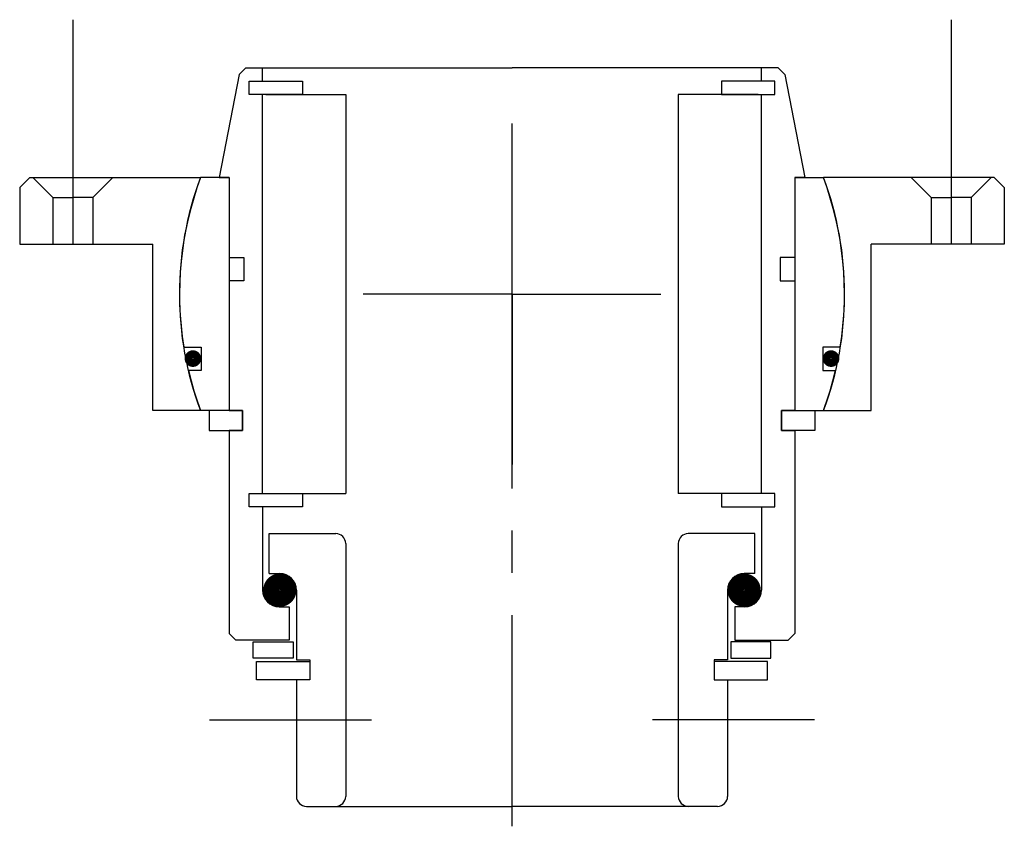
# Model space of a CAD drawing. Header units: millimetres. Extents: x -74 to 74, y -88 to 34.
import ezdxf

# ---------------------------------------------------------------- set-up
doc = ezdxf.new("R2010")
doc.units = ezdxf.units.MM
doc.linetypes.add('CENTER', pattern=[50.8, 31.75, -6.35, 6.35, -6.35])
doc.layers.add('Center', color=1, linetype='CENTER')

# ---------------------------------------------------------------- blocks, each defined once
blk = doc.blocks.new('M33-101')
for p, q in [((-72.5, 17.5), (-74, 16)), ((-72.5, 17.5), (-46.84, 17.5)), ((-72, 17.5), (-69, 14.5)), ((-66, 17.5), (-66, 7.5)), ((-60, 17.5), (-63, 14.5)), ((72.5, 17.5), (46.84, 17.5)), ((60, 17.5), (63, 14.5)), ((66, 17.5), (66, 7.5)), ((72, 17.5), (69, 14.5)), ((72.5, 17.5), (74, 16)), ((-74, 16), (-74, 7.5)), ((74, 16), (74, 7.5)), ((-69, 14.5), (-69, 7.5)), ((-69, 14.5), (-66, 14.5)), ((-63, 14.5), (-66, 14.5)), ((-63, 14.5), (-63, 7.5)), ((63, 14.5), (63, 7.5)), ((63, 14.5), (66, 14.5)), ((69, 14.5), (66, 14.5)), ((69, 14.5), (69, 7.5)), ((-74, 7.5), (-54, 7.5)), ((-54, -17.5), (-54, 7.5)), ((74, 7.5), (54, 7.5)), ((54, -17.5), (54, 7.5)), ((-46.84, -17.5), (-54, -17.5)), ((46.84, -17.5), (54, -17.5))]:
    blk.add_line(p, q)
for start, end in [(159.5127, 200.4873), (339.5127, 20.4873)]:
    blk.add_arc((0, 0), 50, start, end)
at = {"layer": 'Center'}
for p, q in [((-66, 41.24), (-66, 17.5)), ((66, 41.24), (66, 17.5)), ((0, 0), (0, 25.63)), ((0, 0), (-22.37, 0)), ((0, 0), (22.37, 0)), ((0, 0), (0, -25.63))]:
    blk.add_line(p, q, dxfattribs=at)
blk = doc.blocks.new('4S050Z inner house')
for p, q in [((-41, 33), (-44, 17.5)), ((-40, 34), (-41, 33)), ((-40, 34), (-37.5, 34)), ((-37.5, 34), (0, 34)), ((-37.5, 32), (-37.5, 34)), ((37.5, 34), (0, 34)), ((37.5, 32), (37.5, 34)), ((40, 34), (37.5, 34)), ((40, 34), (41, 33)), ((41, 33), (44, 17.5)), ((-39.5, 32), (-31.5, 32)), ((-39.5, 32), (-37.5, 32)), ((-39.5, 30), (-39.5, 32)), ((-39.5, 30), (-39.5, 32)), ((-31.5, 32), (-31.5, 30)), ((39.5, 32), (31.5, 32)), ((31.5, 32), (31.5, 30)), ((39.5, 32), (37.5, 32)), ((39.5, 30), (39.5, 32)), ((39.5, 30), (39.5, 32)), ((-31.5, 30), (-39.5, 30)), ((-37.5, 30), (-39.5, 30)), ((-37.5, -30), (-37.5, 30)), ((-37, 30), (-25, 30)), ((-25, 30), (-25, -30)), ((37, 30), (25, 30)), ((25, 30), (25, -30)), ((31.5, 30), (39.5, 30)), ((37.5, -30), (37.5, 30)), ((37.5, 30), (39.5, 30)), ((-42.5, 17.5), (-46.8, 17.5)), ((-44, 17.5), (-42.5, 17.5)), ((-42.5, 17.5), (-42.5, 5.5)), ((-42.5, 17.5), (-42.5, -17.5)), ((42.5, 17.5), (42.5, 5.5)), ((42.5, 17.5), (42.5, -17.5)), ((42.5, 17.5), (46.8, 17.5)), ((44, 17.5), (42.5, 17.5)), ((-42.5, 5.5), (-40.3, 5.5)), ((-40.3, 5.5), (-40.3, 2)), ((42.5, 5.5), (40.3, 5.5)), ((40.3, 5.5), (40.3, 2)), ((-42.5, 2), (-42.5, -17.5)), ((-40.3, 2), (-42.5, 2)), ((40.3, 2), (42.5, 2)), ((42.5, 2), (42.5, -17.5)), ((-49.33, -8), (-46.7, -8)), ((-46.7, -8), (-46.7, -11.5)), ((46.7, -8), (46.7, -11.5)), ((49.33, -8), (46.7, -8)), ((-46.7, -11.5), (-48.63, -11.5)), ((46.7, -11.5), (48.63, -11.5)), ((-42.5, -17.5), (-46.8, -17.5)), ((-40.5, -17.5), (-45.5, -17.5)), ((-45.5, -17.5), (-45.5, -20.5)), ((-42.5, -17.5), (-40.5, -17.5)), ((-40.5, -20.5), (-40.5, -17.5)), ((-40.5, -17.5), (-40.5, -20.5)), ((40.5, -17.5), (45.5, -17.5)), ((42.5, -17.5), (40.5, -17.5)), ((40.5, -17.5), (40.5, -20.5)), ((40.5, -20.5), (40.5, -17.5)), ((42.5, -17.5), (46.8, -17.5)), ((45.5, -17.5), (45.5, -20.5)), ((-45.5, -20.5), (-40.5, -20.5)), ((-42.5, -20.5), (-42.5, -51)), ((-40.5, -20.5), (-42.5, -20.5)), ((45.5, -20.5), (40.5, -20.5)), ((40.5, -20.5), (42.5, -20.5)), ((42.5, -20.5), (42.5, -51)), ((-39.5, -30), (-31.5, -30)), ((-39.5, -30), (-37.5, -30)), ((-39.5, -32), (-39.5, -30)), ((-39.5, -32), (-39.5, -30)), ((-37, -30), (-25, -30)), ((-31.5, -30), (-31.5, -32)), ((37, -30), (25, -30)), ((39.5, -30), (31.5, -30)), ((31.5, -30), (31.5, -32)), ((39.5, -30), (37.5, -30)), ((39.5, -32), (39.5, -30)), ((39.5, -32), (39.5, -30)), ((-31.5, -32), (-39.5, -32)), ((-37.5, -32), (-39.5, -32)), ((-37.5, -32), (-37.5, -44.5)), ((31.5, -32), (39.5, -32)), ((37.5, -32), (37.5, -44.5)), ((37.5, -32), (39.5, -32)), ((-36.5, -36), (-26.5, -36)), ((-36.5, -42), (-36.5, -36)), ((36.5, -36), (26.5, -36)), ((36.5, -42), (36.5, -36)), ((-25, -37.5), (-25, -75.5)), ((25, -37.5), (25, -75.5)), ((-36.5, -42), (-34.9, -42)), ((36.5, -42), (34.9, -42)), ((-32.4, -44.5), (-32.4, -55)), ((32.4, -44.5), (32.4, -55)), ((-35, -47), (-33.5, -47)), ((-33.5, -47), (-33.5, -52)), ((33.5, -47), (33.5, -52)), ((35, -47), (33.5, -47)), ((-41.5, -52), (-42.5, -51)), ((41.5, -52), (42.5, -51)), ((-33.5, -52), (-41.5, -52)), ((-38.9, -52.25), (-32.9, -52.25)), ((-38.9, -54.75), (-38.9, -52.25)), ((-32.9, -52.25), (-32.9, -54.75)), ((38.9, -52.25), (32.9, -52.25)), ((32.9, -52.25), (32.9, -54.75)), ((33.5, -52), (41.5, -52)), ((38.9, -54.75), (38.9, -52.25)), ((-32.9, -54.75), (-38.9, -54.75)), ((32.9, -54.75), (38.9, -54.75)), ((-38.4, -55.25), (-30.4, -55.25)), ((-38.4, -58), (-38.4, -55.25)), ((-32.4, -55), (-30.4, -55)), ((-30.4, -55), (-30.4, -58)), ((-30.4, -55.25), (-30.4, -58)), ((30.4, -55), (30.4, -58)), ((32.4, -55), (30.4, -55)), ((38.4, -55.25), (30.4, -55.25)), ((30.4, -55.25), (30.4, -58)), ((38.4, -58), (38.4, -55.25)), ((-30.4, -58), (-38.4, -58)), ((-32.4, -58), (-32.4, -75.5)), ((-30.4, -58), (-32.4, -58)), ((30.4, -58), (38.4, -58)), ((30.4, -58), (32.4, -58)), ((32.4, -58), (32.4, -75.5)), ((-30.9, -77), (-26.5, -77)), ((-26.5, -77), (0, -77)), ((26.5, -77), (0, -77)), ((30.9, -77), (26.5, -77))]:
    blk.add_line(p, q)
for points, const_width in [([(-48.61, -9.7, 1), (-47.31, -9.7, 1)], 1.2), ([(48.61, -9.7, -1), (47.31, -9.7, -1)], 1.2), ([(-36.17, -44.5, 1), (-33.62, -44.5, 1)], 2.45), ([(36.17, -44.5, -1), (33.62, -44.5, -1)], 2.45)]:
    blk.add_lwpolyline(points, format="xyb", close=True, dxfattribs=dict(const_width=const_width))
for centre, radius, start, end in [((-0.18, 0), 49.8, 159.4267, 189.2442), ((0.18, 0), 49.8, 350.7558, 20.5733), ((-0.18, 0), 49.8, 193.3515, 200.5733), ((0.18, 0), 49.8, 339.4267, 346.6485), ((-26.5, -37.5), 1.5, 0, 90), ((26.5, -37.5), 1.5, 90, 180), ((-34.9, -44.5), 2.5, 0, 90), ((34.9, -44.5), 2.5, 90, 180), ((-35, -44.5), 2.5, 180, 270), ((35, -44.5), 2.5, 270, 0), ((-30.9, -75.5), 1.5, 180, 270), ((-26.5, -75.5), 1.5, 270, 0), ((26.5, -75.5), 1.5, 180, 270), ((30.9, -75.5), 1.5, 270, 0)]:
    blk.add_arc(centre, radius, start, end)
at = {"layer": 'Center'}
for p, q in [((0, 0), (0, 25.44)), ((0, 0), (-19.2, 0)), ((0, -80), (0, 0)), ((0, 0), (19.2, 0)), ((-45.45, -64), (-21.11, -64)), ((45.45, -64), (21.11, -64))]:
    blk.add_line(p, q, dxfattribs=at)

msp = doc.modelspace()

# ---------------------------------------------------------------- block references
for name in ['M33-101', '4S050Z inner house']:
    msp.add_blockref(name, (0, -7.5))

doc.saveas('drawing.dxf')
